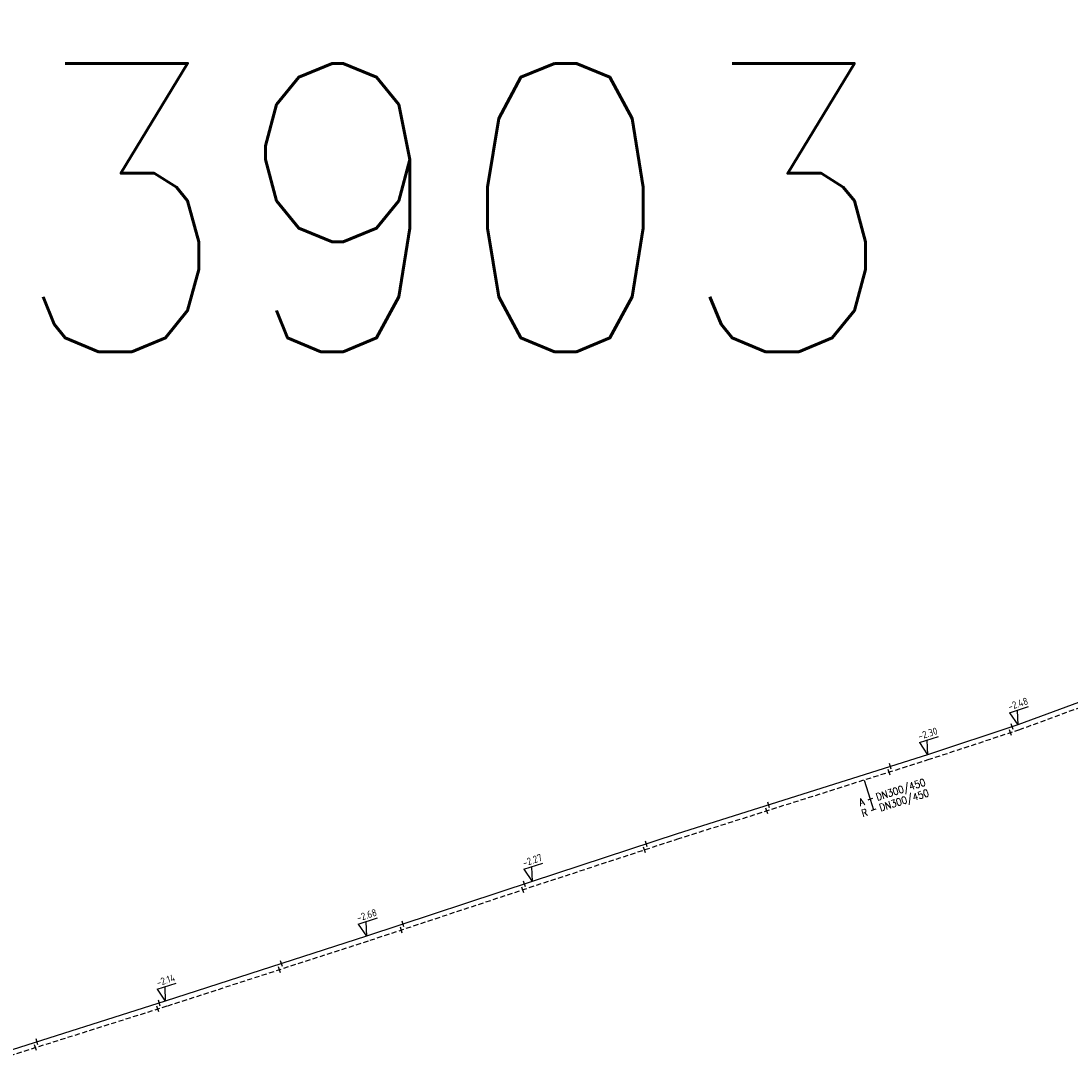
# Model space of a CAD drawing. Header units: millimetres. Extents: x 0 to 118318689, y 0 to 490460760.
# Tile 22 of 117: x 114942916 to 115074097, y 486151234 to 486281999. Entities that reach past the tile are written whole.
import ezdxf
from ezdxf.enums import TextEntityAlignment as Align

# ---------------------------------------------------------------- set-up
doc = ezdxf.new("R2010")
doc.units = ezdxf.units.MM
doc.header["$LTSCALE"] = 200
doc.linetypes.add('HIDDEN2', pattern=[4.7625, 3.175, -1.5875])
doc.layers.get('0').update_dxf_attribs({"color": 8})
for name, color, linetype in [('LD-I-lekdetectiecode', 7, 'Continuous'), ('WT-C-mof', 7, 'Continuous'), ('WT-I-diam', 7, 'Continuous'), ('WT-I-NAP', 7, 'Continuous'), ('WT-L-aanvoer', 6, 'Continuous'), ('WT-L-retour', 6, 'HIDDEN2')]:
    doc.layers.add(name, color=color, linetype=linetype)
doc.styles.add('DIN17', font='ROMANS.SHX', dxfattribs={"width": 0.9})
doc.styles.add('ISOCP', font='ISOCP.SHX')

# ---------------------------------------------------------------- blocks, each defined once
blk = doc.blocks.new('LR-mof')
at = {"color": 0, "linetype": 'ByBlock', "lineweight": -2}
blk.add_line((0, -0.75), (0, 0.75), dxfattribs=at)
blk = doc.blocks.new('nap1')
at = {"color": 0, "linetype": 'Continuous'}
for p, q in [((-1, 3.5), (0, 0)), ((-1, 3.5), (4, 3.5)), ((1, 3.5), (0, 0))]:
    blk.add_line(p, q, dxfattribs=at)
at = {"color": 0, "linetype": 'Continuous', "style": 'ISOCP'}
for tag, p in [('*1', (1.7, 5)), ('*2', (4, 1.5))]:
    blk.add_attdef(tag, text='', height=1.8, dxfattribs=at).set_placement(p, align=Align.MIDDLE)
blk = doc.blocks.new('LR-hyp')
at = {"color": 7, "linetype": 'ByBlock', "lineweight": -3, "style": 'DIN17', "width": 0.9}
blk.add_attdef('*1', text='', height=1.8, dxfattribs=at).set_placement((0, 0), align=Align.MIDDLE)
at = {"color": 7, "linetype": 'ByBlock', "lineweight": -2, "style": 'DIN17', "width": 0.9, "flags": 1}
blk.add_attdef('*2', text='', height=1.8, dxfattribs=at).set_placement((0, -5), align=Align.MIDDLE)
blk = doc.blocks.new('LR-DIAO2')
at = {"color": 0, "lineweight": -3}
blk.add_line((0, 0), (0, -5), dxfattribs=at)
at = {"color": 0, "linetype": 'Continuous', "lineweight": -3}
blk.add_line((0, -5), (0, -7.8), dxfattribs=at)
at = {"color": 0, "lineweight": -3}
for points in [[(0.61, -5), (0, -5), (-0.61, -5)], [(0.61, -7.8), (0, -7.8), (-0.61, -7.8)]]:
    blk.add_lwpolyline(points, dxfattribs=at)
at = {"color": 1, "lineweight": -3, "style": 'DIN17', "width": 0.9}
for tag, p in [('*1', (-1.61, -5)), ('*2', (-1.61, -7.78))]:
    blk.add_attdef(tag, text='', height=1.8, dxfattribs=at).set_placement(p, align=Align.MIDDLE_RIGHT)
for tag, p in [('*11', (1.61, -5)), ('*12', (1.61, -7.8))]:
    blk.add_attdef(tag, text='', height=1.8, dxfattribs=at).set_placement(p, align=Align.MIDDLE_LEFT)

msp = doc.modelspace()

# ---------------------------------------------------------------- linework, layer by layer
at = {"layer": 'WT-L-aanvoer', "lineweight": -3}
for p, q in [((115082256, 486199523), (115067443, 486194082)), ((115067443, 486194082), (115056154, 486190366)), ((115056154, 486190366), (115024875, 486180468)), ((115024875, 486180468), (115006780, 486174544)), ((115006780, 486174544), (114986072, 486167688)), ((114986072, 486167688), (114960937, 486159564)), ((114960937, 486159564), (114936542, 486151853))]:
    msp.add_line(p, q, dxfattribs=at)
at = {"layer": 'WT-L-retour', "lineweight": -3}
for p, q in [((115082489, 486198916), (115067657, 486193468)), ((115067657, 486193468), (115056354, 486189748)), ((115056354, 486189748), (115025074, 486179850)), ((115025074, 486179850), (115006983, 486173927)), ((115006983, 486173927), (114986274, 486167070)), ((114986274, 486167070), (114961135, 486158945)), ((114961135, 486158945), (114936739, 486151234))]:
    msp.add_line(p, q, dxfattribs=at)

# ---------------------------------------------------------------- block references
at = {"layer": 'LD-I-lekdetectiecode', "linetype": 'Continuous'}
ref = msp.add_blockref('LR-hyp', (114890826, 486258694), dxfattribs=dict(at, xscale=20000, yscale=20000, zscale=20000))
ref.add_attrib('*1', 'LD-ADM-3903', dxfattribs={"layer": '0', "color": 0, "linetype": 'ByBlock', "lineweight": -3, "height": 36000, "style": 'DIN17', "width": 0.9}).set_placement((114890826, 486258694), align=Align.MIDDLE)
at = {"layer": 'WT-C-mof', "linetype": 'Continuous', "lineweight": -3}
for p, xscale, yscale, zscale, rotation in [((115066544, 486193102), 499.9999999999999, 499.9999999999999, 499.9999999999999, 18.2174), ((115066758, 486193857), 499.9999999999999, 499.9999999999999, 499.9999999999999, 18.2174), ((115051528, 486188903), 500, 500, 500, 17.5599), ((115051375, 486188172), 500, 500, 500, 17.5599), ((115036316, 486184089), 500, 500, 500, 17.5599), ((115036104, 486183340), 500, 500, 500, 17.5599), ((115020809, 486178453), 500, 500, 500, 18.1284), ((115021044, 486179214), 500, 500, 500, 18.1284), ((115005620, 486173475), 500, 500, 500, 18.31900000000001), ((115005818, 486174225), 500, 500, 500, 18.31900000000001), ((114990429, 486168446), 500, 500, 500, 18.31900000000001), ((114990645, 486169202), 500, 500, 500, 18.31900000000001), ((114975464, 486164259), 500.0000000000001, 500.0000000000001, 500.0000000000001, 17.9116), ((114975217, 486163496), 500.0000000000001, 500.0000000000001, 500.0000000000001, 17.9116), ((114960208, 486159334), 500.0000000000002, 500.0000000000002, 500.0000000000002, 17.54050000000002), ((114960015, 486158591), 500.0000000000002, 500.0000000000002, 500.0000000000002, 17.54050000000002), ((114944730, 486153760), 500.0000000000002, 500.0000000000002, 500.0000000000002, 17.54050000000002), ((114944911, 486154498), 500.0000000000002, 500.0000000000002, 500.0000000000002, 17.54050000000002)]:
    msp.add_blockref('LR-mof', p, dxfattribs=dict(at, xscale=xscale, yscale=yscale, zscale=zscale, rotation=rotation))
at = {"layer": 'WT-I-diam', "linetype": 'Continuous', "xscale": 500.0000000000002, "yscale": 500.0000000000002, "zscale": 500.0000000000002, "rotation": 17.55993729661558}
msp.add_blockref('LR-DIAO2', (115048237, 486187179), dxfattribs=at).add_auto_attribs({'*1': 'A', '*11': 'DN300/450', '*2': 'R', '*12': 'DN300/450'})
at = {"layer": 'WT-I-NAP', "linetype": 'Continuous'}
ref = msp.add_blockref('nap1', (115067443, 486194082), dxfattribs=dict(at, xscale=500.0000000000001, yscale=500.0000000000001, zscale=500.0000000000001, rotation=18.21741940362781))
ref.add_attrib('*1', '-2.48', dxfattribs={"layer": '0', "color": 1, "linetype": 'Continuous', "height": 900, "rotation": 18.21742, "style": 'ISOCP'}).set_placement((115067469, 486196722), align=Align.MIDDLE)
ref = msp.add_blockref('nap1', (115056154, 486190366), dxfattribs=dict(at, xscale=499.9999999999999, yscale=499.9999999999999, zscale=499.9999999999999, rotation=17.55993729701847))
ref.add_attrib('*1', '-2.30', dxfattribs={"layer": '0', "color": 1, "linetype": 'Continuous', "height": 900, "rotation": 17.55994, "style": 'ISOCP'}).set_placement((115056210, 486193007), align=Align.MIDDLE)
ref = msp.add_blockref('nap1', (115006780, 486174544), dxfattribs=dict(at, xscale=499.9999999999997, yscale=499.9999999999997, zscale=499.9999999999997, rotation=18.31903897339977))
ref.add_attrib('*1', '-2.27', dxfattribs={"layer": '0', "color": 1, "linetype": 'Continuous', "height": 900, "rotation": 18.31904, "style": 'ISOCP'}).set_placement((115006801, 486177185), align=Align.MIDDLE)
ref = msp.add_blockref('nap1', (114986072, 486167688), dxfattribs=dict(at, xscale=500.0000000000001, yscale=500.0000000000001, zscale=500.0000000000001, rotation=17.91156023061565))
ref.add_attrib('*1', '-2.68', dxfattribs={"layer": '0', "color": 1, "linetype": 'Continuous', "height": 900, "rotation": 17.91156, "style": 'ISOCP'}).set_placement((114986112, 486170328), align=Align.MIDDLE)
ref = msp.add_blockref('nap1', (114960937, 486159564), dxfattribs=dict(at, xscale=500, yscale=500, zscale=500, rotation=17.54047639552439))
ref.add_attrib('*1', '-2.14', dxfattribs={"layer": '0', "color": 1, "linetype": 'Continuous', "height": 900, "rotation": 17.54048, "style": 'ISOCP'}).set_placement((114960995, 486162204), align=Align.MIDDLE)

doc.saveas('drawing.dxf')
